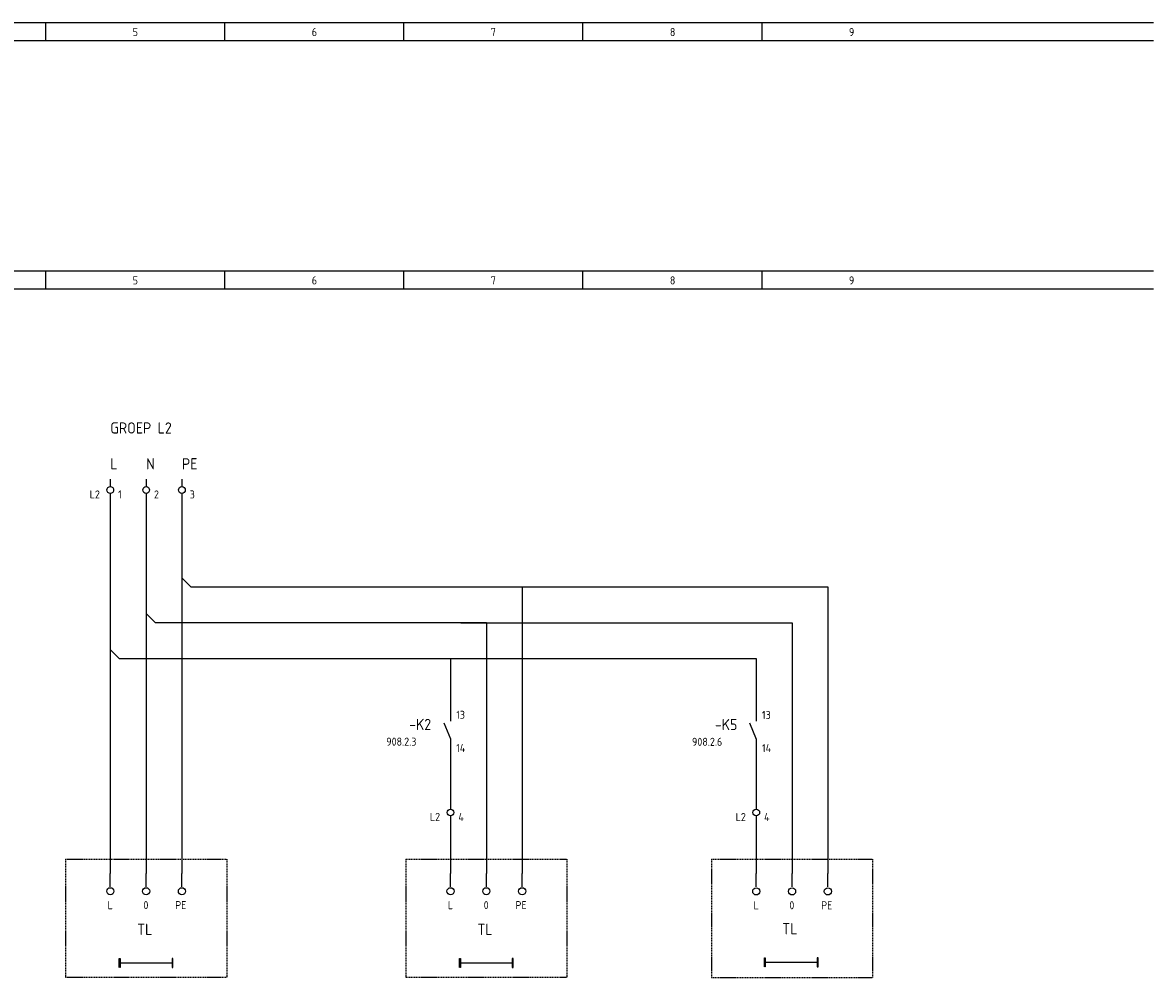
# Model space of a CAD drawing. Extents: x -390 to 1027, y 32 to 965.
# Tile 9 of 10: x 775 to 1027, y 497 to 711. Entities that reach past the tile are written whole.
import ezdxf

# ---------------------------------------------------------------- set-up
doc = ezdxf.new("R2010")
doc.units = 0
doc.linetypes.add('EPLANLINE2', pattern=[0.375, 0.25, -0.125])
doc.linetypes.add('EPLANLINE7', pattern=[0])
for name, color, linetype in [('AANSLUITCODE', 3, 'CONTINUOUS'), ('AUTOCONNECTING', 2, 'CONTINUOUS'), ('EXTRA_TEKST', 7, 'CONTINUOUS'), ('KLEMMEN', 7, 'CONTINUOUS'), ('KRUISVERWIJZING', 7, 'CONTINUOUS'), ('ODC', 5, 'CONTINUOUS'), ('ONDERHOEK', 1, 'CONTINUOUS'), ('SPEC_TEKST', 5, 'CONTINUOUS'), ('SYMBOOL', 4, 'CONTINUOUS')]:
    doc.layers.add(name, color=color, linetype=linetype)
doc.styles.get("Standard").update_dxf_attribs({"font": 'ISOCP'})

# ---------------------------------------------------------------- blocks, each defined once
blk = doc.blocks.new('SO290')
at = {"layer": 'EXTRA_TEKST', "color": 3, "linetype": 'EPLANLINE7'}
blk.add_line((0, 1), (0, 4), dxfattribs=at)
blk.add_circle((0, 0), 0.8, dxfattribs=at)
blk = doc.blocks.new('165_0_EENDRAAD')
at = {"layer": 'EXTRA_TEKST', "color": 1, "linetype": 'EPLANLINE7'}
for p, q in [((-2, -1), (-2, 1)), ((-2, 1), (-1.8, 1)), ((-2, 0), (10, 0)), ((-1.8, 1), (-1.8, -1)), ((10, 1), (9.8, 1)), ((9.8, 1), (9.8, -1)), ((10, 0), (10, 1)), ((10, 0), (10, 1)), ((10, -1), (10, 0)), ((-1.8, -1), (-1.9, -1)), ((9.8, -1), (10, -1))]:
    blk.add_line(p, q, dxfattribs=at)
blk = doc.blocks.new('SO262')
at = {"layer": 'EXTRA_TEKST', "color": 3, "linetype": 'EPLANLINE7'}
for p, q in [((0, 4), (0, -2)), ((0, 2), (2, 0))]:
    blk.add_line(p, q, dxfattribs=at)
blk = doc.blocks.new('30_0_CBZ_NEN')
at = {"layer": 'SYMBOOL', "color": 3, "linetype": 'EPLANLINE7'}
for p, q in [((0, 4), (0, 3.2)), ((0, 3.2), (0, 2.4)), ((0, 0.8), (0, 0))]:
    blk.add_line(p, q, dxfattribs=at)
blk.add_circle((0, 1.6), 0.75, dxfattribs=at)
blk = doc.blocks.new('1_0_CBZ_NEN')
at = {"layer": 'SYMBOOL', "color": 3, "linetype": 'EPLANLINE7'}
for p, q in [((0, 4), (0, 3.2)), ((0, 3.2), (0, 2)), ((-1.5, 1.6), (0, -2)), ((0, -2), (0, -3.2)), ((0, -3.2), (0, -4))]:
    blk.add_line(p, q, dxfattribs=at)
blk = doc.blocks.new('SO280')
at = {"layer": 'EXTRA_TEKST', "color": 3, "linetype": 'EPLANLINE7'}
for p, q in [((-2, 0), (0, 0)), ((0, 0), (0, -2))]:
    blk.add_line(p, q, dxfattribs=at)

msp = doc.modelspace()

# ---------------------------------------------------------------- linework, layer by layer
at = {"layer": 'AUTOCONNECTING', "color": 3, "linetype": 'EPLANLINE7'}
for p, q in [((794.37, 604.6), (794.37, 570.6)), ((802.37, 604.6), (802.37, 578.6)), ((810.37, 604.6), (810.37, 586.6)), ((812.37, 584.6), (886.37, 584.6)), ((880.66, 584.57), (954.66, 584.57)), ((886.37, 584.6), (886.37, 520.6)), ((954.66, 584.57), (954.66, 520.57)), ((810.37, 582.6), (810.37, 520.6)), ((804.37, 576.6), (878.37, 576.6)), ((872.66, 576.57), (946.66, 576.57)), ((878.37, 576.6), (878.37, 520.6)), ((946.66, 576.57), (946.66, 520.57)), ((802.37, 574.6), (802.37, 520.6)), ((796.37, 568.6), (870.37, 568.6)), ((864.66, 568.57), (938.66, 568.57)), ((870.37, 568.6), (870.37, 556.6)), ((938.66, 568.57), (938.66, 556.57)), ((794.37, 566.6), (794.37, 520.6)), ((870.37, 548.6), (870.37, 536.6)), ((938.66, 548.57), (938.66, 536.57)), ((870.37, 532.6), (870.37, 520.6)), ((938.66, 532.57), (938.66, 520.57))]:
    msp.add_line(p, q, dxfattribs=at)
at = {"layer": 'EXTRA_TEKST', "color": 1, "linetype": 'EPLANLINE2'}
for p, q in [((784.37, 523.8), (784.37, 497.4)), ((784.37, 523.8), (820.37, 523.8)), ((820.37, 523.8), (820.37, 497.4)), ((860.37, 523.8), (860.37, 497.4)), ((860.37, 523.8), (896.37, 523.8)), ((896.37, 523.8), (896.37, 497.4)), ((928.66, 523.77), (964.66, 523.77)), ((928.66, 523.77), (928.66, 497.37)), ((964.66, 523.77), (964.66, 497.37)), ((784.37, 497.4), (820.37, 497.4)), ((860.37, 497.4), (896.37, 497.4)), ((928.66, 497.37), (964.66, 497.37))]:
    msp.add_line(p, q, dxfattribs=at)
at = {"layer": 'ONDERHOEK', "color": 1, "linetype": 'EPLANLINE7'}
for p, q in [((522.2, 710.55), (1027.37, 710.55)), ((779.87, 710.55), (779.87, 706.55)), ((819.87, 710.55), (819.87, 706.55)), ((859.87, 710.55), (859.87, 706.55)), ((899.87, 710.55), (899.87, 706.55)), ((939.87, 710.55), (939.87, 706.55)), ((522.2, 706.55), (1027.37, 706.55)), ((522.2, 655.1), (1027.37, 655.1)), ((779.87, 655.1), (779.87, 651.1)), ((819.87, 655.1), (819.87, 651.1)), ((859.87, 655.1), (859.87, 651.1)), ((899.87, 655.1), (899.87, 651.1)), ((939.87, 655.1), (939.87, 651.1)), ((522.2, 651.1), (1027.37, 651.1))]:
    msp.add_line(p, q, dxfattribs=at)

# ---------------------------------------------------------------- block references
at = {"layer": 'SYMBOOL'}
ref = msp.add_blockref('30_0_CBZ_NEN', (794.37, 604.6), dxfattribs=at)
ref.add_attrib('AANSLUITCODERING_1', 'L2', (789.77, 604.3), dxfattribs={"layer": 'KLEMMEN', "color": 2, "height": 1.8})
ref.add_attrib('AANSLUITCODERING_2', '1', (796.12, 604.3), dxfattribs={"layer": 'KLEMMEN', "color": 2, "height": 1.8})
ref = msp.add_blockref('30_0_CBZ_NEN', (802.37, 604.6), dxfattribs=at)
ref.add_attrib('AANSLUITCODERING_1', '2', (804.12, 604.3), dxfattribs={"layer": 'KLEMMEN', "color": 2, "height": 1.8})
ref = msp.add_blockref('30_0_CBZ_NEN', (810.37, 604.6), dxfattribs=at)
ref.add_attrib('AANSLUITCODERING_1', '3', (812.12, 604.3), dxfattribs={"layer": 'KLEMMEN', "color": 2, "height": 1.8})
for name, p in [('SO262', (810.37, 584.6)), ('SO280', (886.37, 584.6)), ('SO280', (954.66, 584.57)), ('SO262', (802.37, 576.6)), ('SO280', (878.37, 576.6)), ('SO280', (946.66, 576.57)), ('SO262', (794.37, 568.6)), ('SO280', (870.37, 568.6)), ('SO280', (938.66, 568.57)), ('SO290', (794.37, 516.6)), ('SO290', (802.37, 516.6)), ('SO290', (810.37, 516.6)), ('SO290', (870.37, 516.6)), ('SO290', (878.37, 516.6)), ('SO290', (886.37, 516.6)), ('SO290', (938.66, 516.57)), ('SO290', (946.66, 516.57)), ('SO290', (954.66, 516.57))]:
    msp.add_blockref(name, p, dxfattribs=at)
ref = msp.add_blockref('1_0_CBZ_NEN', (870.37, 552.6), dxfattribs=at)
ref.add_attrib('ODC_1', '-K2', (861.12, 552.6), dxfattribs={"layer": 'ODC', "color": 3, "height": 2.5})
ref.add_attrib('AANSLUITCODERING_1', '13', (871.64, 555.1), dxfattribs={"layer": 'AANSLUITCODE', "color": 2, "height": 1.8})
ref.add_attrib('AANSLUITCODERING_2', '14', (871.64, 547.7), dxfattribs={"layer": 'AANSLUITCODE', "color": 2, "height": 1.8})
ref = msp.add_blockref('1_0_CBZ_NEN', (938.66, 552.57), dxfattribs=at)
ref.add_attrib('ODC_1', '-K5', (929.41, 552.57), dxfattribs={"layer": 'ODC', "color": 3, "height": 2.5})
ref.add_attrib('AANSLUITCODERING_1', '13', (939.94, 555.07), dxfattribs={"layer": 'AANSLUITCODE', "color": 2, "height": 1.8})
ref.add_attrib('AANSLUITCODERING_2', '14', (939.94, 547.67), dxfattribs={"layer": 'AANSLUITCODE', "color": 2, "height": 1.8})
ref = msp.add_blockref('30_0_CBZ_NEN', (870.37, 532.6), dxfattribs=at)
ref.add_attrib('AANSLUITCODERING_1', 'L2', (865.77, 532.3), dxfattribs={"layer": 'KLEMMEN', "color": 2, "height": 1.8})
ref.add_attrib('AANSLUITCODERING_2', '4', (872.12, 532.3), dxfattribs={"layer": 'KLEMMEN', "color": 2, "height": 1.8})
ref = msp.add_blockref('30_0_CBZ_NEN', (938.66, 532.57), dxfattribs=at)
ref.add_attrib('AANSLUITCODERING_1', 'L2', (934.06, 532.27), dxfattribs={"layer": 'KLEMMEN', "color": 2, "height": 1.8})
ref.add_attrib('AANSLUITCODERING_2', '4', (940.41, 532.27), dxfattribs={"layer": 'KLEMMEN', "color": 2, "height": 1.8})
ref = msp.add_blockref('165_0_EENDRAAD', (798.37, 500.6), dxfattribs=at)
ref.add_attrib('ODC_1', 'TL', (800.37, 506.85), dxfattribs={"layer": 'ODC', "color": 3, "height": 2.5})
ref = msp.add_blockref('165_0_EENDRAAD', (874.37, 500.6), dxfattribs=at)
ref.add_attrib('ODC_1', 'TL', (876.37, 506.85), dxfattribs={"layer": 'ODC', "color": 3, "height": 2.5})
ref = msp.add_blockref('165_0_EENDRAAD', (942.48, 500.74), dxfattribs=at)
ref.add_attrib('ODC_1', 'TL', (944.48, 506.99), dxfattribs={"layer": 'ODC', "color": 3, "height": 2.5})

# ---------------------------------------------------------------- texts
at = {"layer": 'KRUISVERWIJZING', "color": 2}
for s, p in [('908.2.3', (856.02, 549.1)), ('908.2.6', (924.31, 549.07))]:
    msp.add_text(s, height=1.8, dxfattribs=at).set_placement(p)
at = {"layer": 'ONDERHOEK', "color": 2}
for s, p in [('5 ', (799.37, 707.55)), ('6 ', (839.37, 707.55)), ('7 ', (879.37, 707.55)), ('8 ', (919.37, 707.55)), ('9 ', (959.37, 707.55)), ('5 ', (799.37, 652.1)), ('6 ', (839.37, 652.1)), ('7 ', (879.37, 652.1)), ('8 ', (919.37, 652.1)), ('9 ', (959.37, 652.1))]:
    msp.add_text(s, height=1.8, dxfattribs=at).set_placement(p)
at = {"layer": 'SPEC_TEKST', "color": 3}
for s, p in [('GROEP L2', (794.37, 618.8)), ('L', (794.37, 610.8)), ('N', (802.37, 610.8)), ('PE', (810.37, 610.8))]:
    msp.add_text(s, height=2.5, dxfattribs=at).set_placement(p)
at = {"layer": 'SPEC_TEKST', "color": 2}
for s, p in [('L', (793.77, 512.6)), ('0', (801.77, 512.6)), ('PE', (808.87, 512.6)), ('L', (869.77, 512.6)), ('0', (877.77, 512.6)), ('PE', (884.87, 512.6)), ('L', (938.06, 512.57)), ('0', (946.06, 512.57)), ('PE', (953.16, 512.57))]:
    msp.add_text(s, height=1.8, dxfattribs=at).set_placement(p)

doc.saveas('drawing.dxf')
